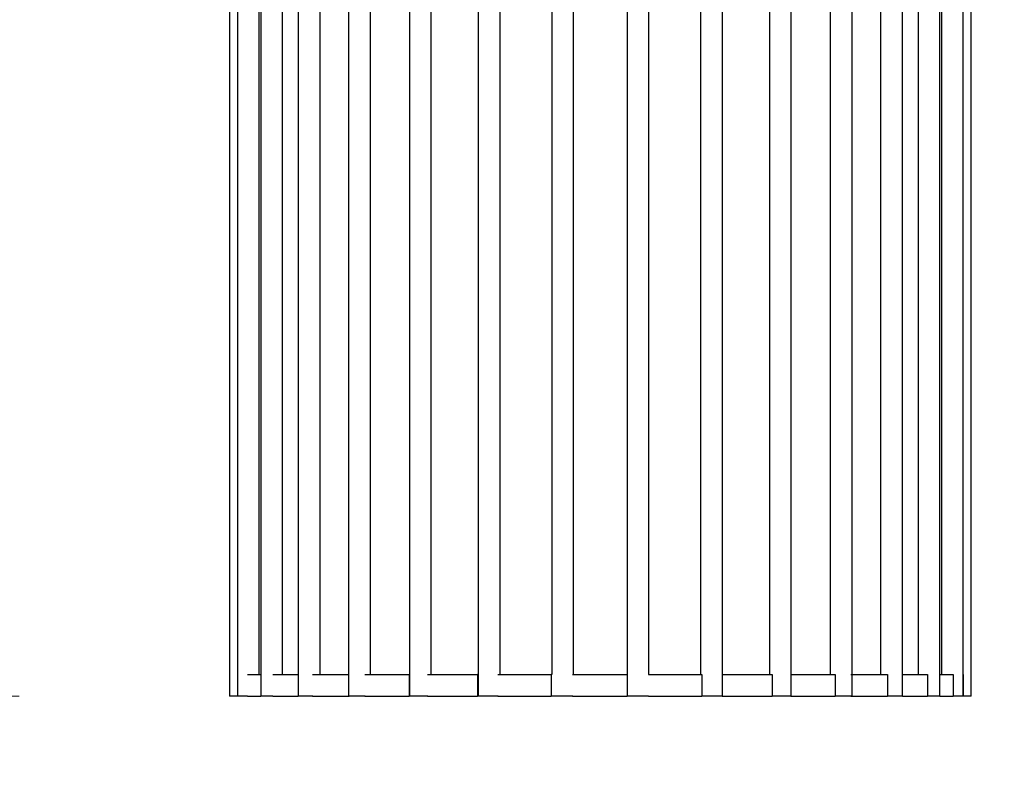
# Model space of a CAD drawing. Header units: millimetres. Extents: x 80 to 143, y 114 to 230.
# Tile 4 of 11: x 109.42 to 113.93, y 126.9 to 130.34. Entities that reach past the tile are written whole.
import ezdxf

# ---------------------------------------------------------------- set-up
doc = ezdxf.new("R2010")
doc.units = ezdxf.units.MM
doc.styles.add('SLDTEXTSTYLE0', font='TXT', dxfattribs={"width": 0.75})
doc.dimstyles.new('SLDDIMSTYLE0', dxfattribs={"dimtxt": 3.5, "dimasz": 3.302, "dimexe": 0, "dimexo": 0.0625, "dimgap": 0.875, "dimtad": 1, "dimlfac": 20, "dimrnd": 1e-09, "dimzin": 12, "dimdsep": 46, "dimtxsty": 'SLDTEXTSTYLE0', "dimsah": 1, "dimcen": 0.09, "dimadec": 0, "dimazin": 3, "dimtfac": 1, "dimtofl": 0, "dimtmove": 0, "dimatfit": 3, "dimfxl": 0, "dimfrac": 2, "dimtolj": 1, "dimtzin": 12, "dimarcsym": 0})
doc.dimstyles.new('SLDDIMSTYLE1', dxfattribs={"dimtxt": 3.5, "dimasz": 3.302, "dimexe": 0, "dimexo": 0.0625, "dimgap": 0.875, "dimtad": 1, "dimlfac": 20, "dimrnd": 1e-09, "dimzin": 12, "dimdsep": 46, "dimtxsty": 'SLDTEXTSTYLE0', "dimsah": 1, "dimcen": 0.09, "dimadec": 0, "dimazin": 3, "dimtfac": 1, "dimtmove": 0, "dimatfit": 0, "dimfxl": 0, "dimfrac": 2, "dimtolj": 1, "dimtzin": 12, "dimarcsym": 0})

# ---------------------------------------------------------------- blocks, each defined once
blk = doc.blocks.new('_D')
at = {"color": 7, "linetype": 'Continuous', "lineweight": 0}
for p, q in [((109.7068, 212.2341), (93.2519, 212.2341)), ((94.2519, 212.2341), (94.2519, 127.2341)), ((109.4175, 127.2341), (93.2519, 127.2341))]:
    blk.add_line(p, q, dxfattribs=at)
at = {"color": 7, "linetype": 'Continuous', "lineweight": 18}
for points in [[(94.2519, 212.2341), (93.7439, 208.9321), (94.7599, 208.9321)], [(94.2519, 127.2341), (94.7599, 130.5361), (93.7439, 130.5361)]]:
    blk.add_solid(points, dxfattribs=at)
at = {"color": 7, "linetype": 'Continuous', "lineweight": 18, "insert": (89.7402, 162.8031), "char_height": 3.5, "attachment_point": 1, "rotation": 90, "style": 'SLDTEXTSTYLE0'}
blk.add_mtext('1700,00', dxfattribs=at)
blk = doc.blocks.new('_D_2')
at = {"color": 7, "linetype": 'Continuous', "lineweight": 0}
for p, q in [((110.3818, 126.2341), (110.3818, 114.2443)), ((113.7818, 126.2341), (113.7818, 114.2443)), ((110.3818, 115.2443), (89.8646, 115.2443)), ((113.7818, 115.2443), (110.3818, 115.2443)), ((113.7818, 115.2443), (120.1318, 115.2443))]:
    blk.add_line(p, q, dxfattribs=at)
at = {"color": 7, "linetype": 'Continuous', "lineweight": 18}
for points in [[(110.3818, 115.2443), (107.0798, 115.7523), (107.0798, 114.7363)], [(113.7818, 115.2443), (117.0838, 114.7363), (117.0838, 115.7523)]]:
    blk.add_solid(points, dxfattribs=at)
at = {"color": 7, "linetype": 'Continuous', "lineweight": 18, "insert": (89.8646, 119.7561), "char_height": 3.5, "attachment_point": 1, "style": 'SLDTEXTSTYLE0'}
blk.add_mtext('68,00', dxfattribs=at)
blk = doc.blocks.new('_D_3')
at = {"color": 7, "linetype": 'Continuous', "lineweight": 0}
for p, q in [((103.3387, 147.4762), (103.3387, 153.8262)), ((110.2468, 147.4762), (102.3387, 147.4762)), ((103.3387, 147.4762), (103.3387, 127.2341)), ((109.4175, 127.2341), (102.3387, 127.2341)), ((103.3387, 127.2341), (103.3387, 120.8841))]:
    blk.add_line(p, q, dxfattribs=at)
at = {"color": 7, "linetype": 'Continuous', "lineweight": 18}
for points in [[(103.3387, 147.4762), (103.8467, 150.7782), (102.8307, 150.7782)], [(103.3387, 127.2341), (102.8307, 123.9321), (103.8467, 123.9321)]]:
    blk.add_solid(points, dxfattribs=at)
at = {"color": 7, "linetype": 'Continuous', "lineweight": 18, "insert": (98.827, 131.2042), "char_height": 3.5, "attachment_point": 1, "rotation": 90, "style": 'SLDTEXTSTYLE0'}
blk.add_mtext('404,84', dxfattribs=at)

msp = doc.modelspace()

# ---------------------------------------------------------------- linework, layer by layer
at = {"color": 7, "linetype": 'Continuous', "lineweight": 25}
for p, q in [((110.38177, 132.03032), (110.38177, 127.23411)), ((110.41782, 132.03032), (110.41782, 127.23411)), ((110.51782, 127.33411), (110.51782, 132.03032)), ((110.52442, 132.03032), (110.52442, 127.23411)), ((110.62442, 127.33411), (110.62442, 132.03032)), ((110.69689, 132.03032), (110.69689, 127.23411)), ((110.79689, 127.33411), (110.79689, 132.03032)), ((110.9277, 132.03032), (110.9277, 127.23411)), ((111.0277, 127.33411), (111.0277, 132.03032)), ((111.20677, 132.03032), (111.20677, 127.23411)), ((111.30677, 127.33411), (111.30677, 132.03032)), ((111.52189, 132.03032), (111.52189, 127.23411)), ((111.62189, 127.33411), (111.62189, 132.03032)), ((111.8593, 132.03032), (111.8593, 127.33411)), ((111.9593, 127.33411), (111.9593, 132.03032)), ((112.20424, 132.03032), (112.20424, 127.33411)), ((112.30424, 127.33411), (112.30424, 132.03032)), ((112.54165, 132.03032), (112.54165, 127.33411)), ((112.64165, 127.23411), (112.64165, 132.03032)), ((112.85677, 132.03032), (112.85677, 127.33411)), ((112.95677, 127.23411), (112.95677, 132.03032)), ((113.13583, 132.03032), (113.13583, 127.33411)), ((113.23583, 127.23411), (113.23583, 132.03032)), ((113.36665, 132.03032), (113.36665, 127.33411)), ((113.46665, 127.23411), (113.46665, 132.03032)), ((113.53912, 132.03032), (113.53912, 127.33411)), ((113.63912, 127.23411), (113.63912, 132.03032)), ((113.64571, 132.03032), (113.64571, 127.33411)), ((113.74571, 127.23411), (113.74571, 132.03032)), ((113.78177, 127.23411), (113.78177, 132.03032)), ((110.41746, 127.33411), (110.41782, 127.33411)), ((110.46368, 127.33411), (110.52442, 127.33411)), ((110.58047, 127.33411), (110.69689, 127.33411)), ((110.7628, 127.33411), (110.93063, 127.33411)), ((111.00274, 127.33411), (111.20563, 127.33411)), ((111.20563, 127.33411), (111.20563, 127.23411)), ((111.20677, 127.33411), (111.20563, 127.33411)), ((111.28988, 127.33411), (111.51894, 127.33411)), ((111.51894, 127.33411), (111.51894, 127.23411)), ((111.52189, 127.33411), (111.51894, 127.33411)), ((111.6117, 127.33411), (111.85693, 127.33411)), ((111.85693, 127.33411), (111.85693, 127.23411)), ((111.8593, 127.33411), (111.85693, 127.33411)), ((111.95417, 127.33411), (112.20485, 127.33411)), ((112.20485, 127.33411), (112.20485, 127.23411)), ((112.20594, 127.33411), (112.20485, 127.33411)), ((112.30232, 127.33411), (112.54749, 127.33411)), ((112.54749, 127.33411), (112.54749, 127.23411)), ((112.64089, 127.33411), (112.86986, 127.33411)), ((112.86986, 127.33411), (112.86986, 127.23411)), ((112.95505, 127.33411), (113.15781, 127.33411)), ((113.15781, 127.33411), (113.15781, 127.23411)), ((113.23101, 127.33411), (113.39869, 127.33411)), ((113.39869, 127.33411), (113.39869, 127.23411)), ((113.46665, 127.33411), (113.58193, 127.33411)), ((113.58193, 127.33411), (113.58193, 127.23411)), ((113.63912, 127.33411), (113.69944, 127.33411)), ((113.69944, 127.33411), (113.69944, 127.23411)), ((113.74571, 127.33411), (113.74606, 127.33411)), ((113.74606, 127.33411), (113.74606, 127.23411)), ((110.41782, 127.23411), (110.38177, 127.23411)), ((110.41746, 127.23411), (110.41782, 127.23411)), ((110.46386, 127.23411), (110.41782, 127.23411)), ((110.46368, 127.23411), (110.52442, 127.23411)), ((110.58075, 127.23411), (110.52442, 127.23411)), ((110.58047, 127.23411), (110.69689, 127.23411)), ((110.7631, 127.23411), (110.69689, 127.23411)), ((110.7628, 127.23411), (110.93063, 127.23411)), ((111.00299, 127.23411), (110.9277, 127.23411)), ((111.00274, 127.23411), (111.20563, 127.23411)), ((111.20677, 127.23411), (111.20563, 127.23411)), ((111.2911, 127.23411), (111.20677, 127.23411)), ((111.28988, 127.23411), (111.51894, 127.23411)), ((111.52189, 127.23411), (111.51894, 127.23411)), ((111.61303, 127.23411), (111.52189, 127.23411)), ((111.6117, 127.23411), (111.85693, 127.23411)), ((111.8593, 127.23411), (111.85693, 127.23411)), ((111.95545, 127.23411), (111.85937, 127.23411)), ((111.95417, 127.23411), (112.20485, 127.23411)), ((112.20594, 127.23411), (112.20485, 127.23411)), ((112.30338, 127.23411), (112.20594, 127.23411)), ((112.30232, 127.23411), (112.54749, 127.23411)), ((112.64165, 127.23411), (112.54725, 127.23411)), ((112.64089, 127.23411), (112.86986, 127.23411)), ((112.95677, 127.23411), (112.86945, 127.23411)), ((112.95505, 127.23411), (113.15781, 127.23411)), ((113.23583, 127.23411), (113.1573, 127.23411)), ((113.23101, 127.23411), (113.39869, 127.23411)), ((113.46665, 127.23411), (113.39819, 127.23411)), ((113.46665, 127.23411), (113.58193, 127.23411)), ((113.63912, 127.23411), (113.58151, 127.23411)), ((113.63912, 127.23411), (113.69944, 127.23411)), ((113.74571, 127.23411), (113.69919, 127.23411)), ((113.74571, 127.23411), (113.74606, 127.23411)), ((113.78177, 127.23411), (113.74571, 127.23411))]:
    msp.add_line(p, q, dxfattribs=at)

# ---------------------------------------------------------------- dimensions: what is measured, and where the dimension line sits
at = {"color": 7, "linetype": 'Continuous', "lineweight": 18}
for base, p1, dimstyle, picture, middle in [((94.25192, 127.23411), (110.70677, 212.23411), 'SLDDIMSTYLE0', '_D', (94.25192, 171.20799)), ((103.3387, 127.23411), (111.24677, 147.47622), 'SLDDIMSTYLE1', '_D_3', (103.3387, 138.31605))]:
    dim = msp.add_linear_dim(base=base, p1=p1, p2=(110.41746, 127.23411), angle=90, dimstyle=dimstyle, dxfattribs=at)
    dim.commit()
    dim.dimension.update_dxf_attribs({"geometry": picture, "text_midpoint": middle, "dimtype": 160})
dim = msp.add_linear_dim(base=(110.38177, 115.24435), p1=(113.78177, 127.23411), p2=(110.38177, 127.23411), dimstyle='SLDDIMSTYLE1', dxfattribs=at)
dim.commit()
dim.dimension.update_dxf_attribs({"geometry": '_D_2', "text_midpoint": (95.68337, 115.24435), "dimtype": 160})

doc.saveas('drawing.dxf')
